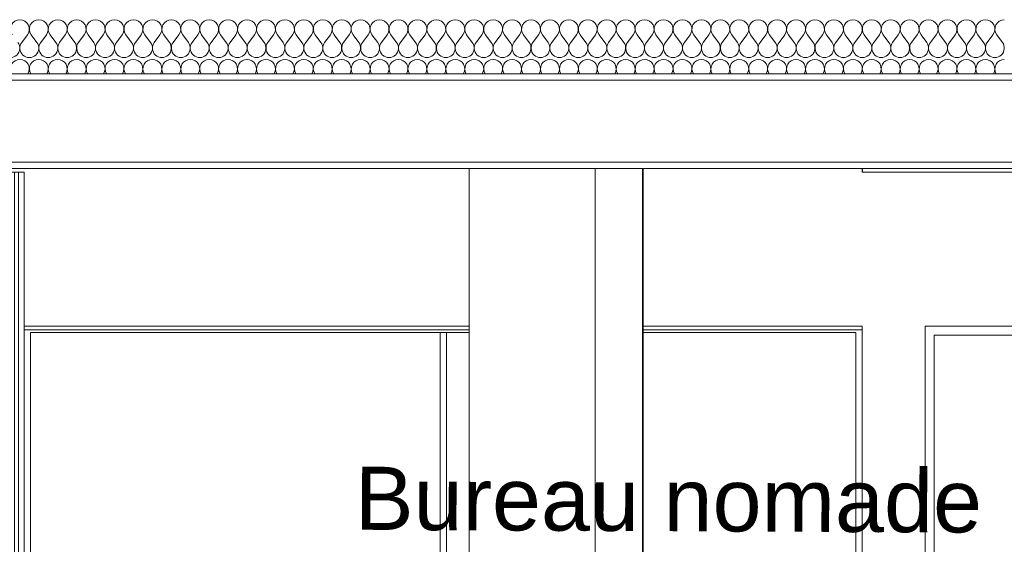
# Model space of a CAD drawing. Header units: millimetres. Extents: x 17009 to 157603, y -19950 to 21829.
# Tile 164 of 208: x 50819 to 53940, y 18238 to 19902. Entities that reach past the tile are written whole.
import ezdxf

# ---------------------------------------------------------------- set-up
doc = ezdxf.new("R2010")
doc.units = ezdxf.units.MM
doc.header["$MEASUREMENT"] = 0
for name, color, linetype in [('01-STR_Dalles toitures.ARCHI', 7, 'Continuous'), ('02-CCO_Montants cloisons démontables.ARCHI', 7, 'Continuous'), ('04-SOE_Cloisons .ARCHI', 7, 'Continuous'), ('04-SOE_Faux Plafond.ARCHI', 7, 'Continuous'), ('05-INF _ ANNOTATIONS.ARCHI', 7, 'Continuous'), ('05-INF _ COTATIONS.ARCHI', 7, 'Continuous'), ('06-REP _ EQUIP MOBI _ Fluides.ARCHI', 7, 'Continuous'), ('Portes Archicad', 7, 'Continuous')]:
    doc.layers.add(name, color=color, linetype=linetype)
doc.styles.add('STYLE_GENERE_1', font='arial.ttf')
doc.dimstyles.new('STYLE_GENERE__1', dxfattribs={"dimtxt": 150, "dimasz": 114, "dimexe": 0.18, "dimexo": 400, "dimgap": 0, "dimtad": 1, "dimlfac": 0.001, "dimzin": 0, "dimdsep": 46, "dimtxsty": 'STYLE_GENERE_1', "dimblk": 'ARROWHEAD_2', "dimblk1": 'ARROWHEAD_2', "dimblk2": 'ARROWHEAD_2', "dimcen": 0.09, "dimclrd": 8, "dimclre": 8, "dimclrt": 8, "dimazin": 0, "dimtfac": 1, "dimtdec": 4, "dimtmove": 0, "dimatfit": 3, "dimfxl": 0, "dimtolj": 1, "dimtzin": 0, "dimarcsym": 0})
doc.dimstyles.new('STYLE_GENERE__2', dxfattribs={"dimtxt": 150, "dimasz": 114, "dimexe": 0.18, "dimexo": 400, "dimgap": 0, "dimtad": 1, "dimlfac": 0.001, "dimzin": 0, "dimdsep": 46, "dimtxsty": 'STYLE_GENERE_1', "dimblk": 'ARROWHEAD_2', "dimblk1": 'ARROWHEAD_2', "dimblk2": 'ARROWHEAD_2', "dimcen": 0.09, "dimclrd": 8, "dimclre": 8, "dimclrt": 8, "dimazin": 0, "dimtfac": 1, "dimtdec": 4, "dimtmove": 2, "dimatfit": 3, "dimfxl": 0, "dimtolj": 1, "dimtzin": 0, "dimarcsym": 0})

# ---------------------------------------------------------------- blocks, each defined once
blk = doc.blocks.new('*X97')
at = {"layer": '01-STR_Dalles toitures.ARCHI', "color": 7, "linetype": 'Continuous', "lineweight": 5}
for p, q in [((50826, 19830), (50844, 19854)), ((50874, 19830), (50856, 19854)), ((50886, 19830), (50904, 19854)), ((50934, 19830), (50916, 19854)), ((50946, 19830), (50964, 19854)), ((50994, 19830), (50976, 19854)), ((51006, 19830), (51024, 19854)), ((51054, 19830), (51036, 19854)), ((51066, 19830), (51084, 19854)), ((51114, 19830), (51096, 19854)), ((51126, 19830), (51144, 19854)), ((51174, 19830), (51156, 19854)), ((51186, 19830), (51204, 19854)), ((51234, 19830), (51216, 19854)), ((51246, 19830), (51264, 19854)), ((51294, 19830), (51276, 19854)), ((51306, 19830), (51324, 19854)), ((51354, 19830), (51336, 19854)), ((51366, 19830), (51384, 19854)), ((51414, 19830), (51396, 19854)), ((51426, 19830), (51444, 19854)), ((51474, 19830), (51456, 19854)), ((51486, 19830), (51504, 19854)), ((51534, 19830), (51516, 19854)), ((51546, 19830), (51564, 19854)), ((51594, 19830), (51576, 19854)), ((51606, 19830), (51624, 19854)), ((51654, 19830), (51636, 19854)), ((51666, 19830), (51684, 19854)), ((51714, 19830), (51696, 19854)), ((51726, 19830), (51744, 19854)), ((51774, 19830), (51756, 19854)), ((51786, 19830), (51804, 19854)), ((51834, 19830), (51816, 19854)), ((51846, 19830), (51864, 19854)), ((51894, 19830), (51876, 19854)), ((51906, 19830), (51924, 19854)), ((51954, 19830), (51936, 19854)), ((51966, 19830), (51984, 19854)), ((52014, 19830), (51996, 19854)), ((52026, 19830), (52044, 19854)), ((52074, 19830), (52056, 19854)), ((52086, 19830), (52104, 19854)), ((52134, 19830), (52116, 19854)), ((52146, 19830), (52164, 19854)), ((52194, 19830), (52176, 19854)), ((52206, 19830), (52224, 19854)), ((52254, 19830), (52236, 19854)), ((52266, 19830), (52284, 19854)), ((52314, 19830), (52296, 19854)), ((52326, 19830), (52344, 19854)), ((52374, 19830), (52356, 19854)), ((52386, 19830), (52404, 19854)), ((52434, 19830), (52416, 19854)), ((52446, 19830), (52464, 19854)), ((52494, 19830), (52476, 19854)), ((52506, 19830), (52524, 19854)), ((52554, 19830), (52536, 19854)), ((52566, 19830), (52584, 19854)), ((52614, 19830), (52596, 19854)), ((52626, 19830), (52644, 19854)), ((52674, 19830), (52656, 19854)), ((52686, 19830), (52704, 19854)), ((52734, 19830), (52716, 19854)), ((52746, 19830), (52764, 19854)), ((52794, 19830), (52776, 19854)), ((52806, 19830), (52824, 19854)), ((52854, 19830), (52836, 19854)), ((52866, 19830), (52884, 19854)), ((52914, 19830), (52896, 19854)), ((52926, 19830), (52944, 19854)), ((52974, 19830), (52956, 19854)), ((52986, 19830), (53004, 19854)), ((53034, 19830), (53016, 19854)), ((53046, 19830), (53064, 19854)), ((53094, 19830), (53076, 19854)), ((53106, 19830), (53124, 19854)), ((53154, 19830), (53136, 19854)), ((53166, 19830), (53184, 19854)), ((53214, 19830), (53196, 19854)), ((53226, 19830), (53244, 19854)), ((53274, 19830), (53256, 19854)), ((53286, 19830), (53304, 19854)), ((53334, 19830), (53316, 19854)), ((53346, 19830), (53364, 19854)), ((53394, 19830), (53376, 19854)), ((53406, 19830), (53424, 19854)), ((53454, 19830), (53436, 19854)), ((53466, 19830), (53484, 19854)), ((53514, 19830), (53496, 19854)), ((53526, 19830), (53544, 19854)), ((53574, 19830), (53556, 19854)), ((53586, 19830), (53604, 19854)), ((53634, 19830), (53616, 19854)), ((53646, 19830), (53664, 19854)), ((53694, 19830), (53676, 19854)), ((53706, 19830), (53724, 19854)), ((53754, 19830), (53736, 19854)), ((53766, 19830), (53784, 19854)), ((53814, 19830), (53796, 19854)), ((53826, 19830), (53844, 19854)), ((53874, 19830), (53856, 19854)), ((53886, 19830), (53904, 19854)), ((53934, 19830), (53916, 19854))]:
    blk.add_line(p, q, dxfattribs=at)
for centre, start, end in [((50820, 19872), 90, 216.8699), ((50820, 19872), 323.1301, 90), ((50880, 19872), 90, 216.8699), ((50880, 19872), 323.1301, 90), ((50940, 19872), 90, 216.8699), ((50940, 19872), 323.1301, 90), ((51000, 19872), 90, 216.8699), ((51000, 19872), 323.1301, 90), ((51060, 19872), 90, 216.8699), ((51060, 19872), 323.1301, 90), ((51120, 19872), 90, 216.8699), ((51120, 19872), 323.1301, 90), ((51180, 19872), 90, 216.8699), ((51180, 19872), 323.1301, 90), ((51240, 19872), 90, 216.8699), ((51240, 19872), 323.1301, 90), ((51300, 19872), 90, 216.8699), ((51300, 19872), 323.1301, 90), ((51360, 19872), 90, 216.8699), ((51360, 19872), 323.1301, 90), ((51420, 19872), 90, 216.8699), ((51420, 19872), 323.1301, 90), ((51480, 19872), 90, 216.8699), ((51480, 19872), 323.1301, 90), ((51540, 19872), 90, 216.8699), ((51540, 19872), 323.1301, 90), ((51600, 19872), 90, 216.8699), ((51600, 19872), 323.1301, 90), ((51660, 19872), 90, 216.8699), ((51660, 19872), 323.1301, 90), ((51720, 19872), 90, 216.8699), ((51720, 19872), 323.1301, 90), ((51780, 19872), 90, 216.8699), ((51780, 19872), 323.1301, 90), ((51840, 19872), 90, 216.8699), ((51840, 19872), 323.1301, 90), ((51900, 19872), 90, 216.8699), ((51900, 19872), 323.1301, 90), ((51960, 19872), 90, 216.8699), ((51960, 19872), 323.1301, 90), ((52020, 19872), 90, 216.8699), ((52020, 19872), 323.1301, 90), ((52080, 19872), 90, 216.8699), ((52080, 19872), 323.1301, 90), ((52140, 19872), 90, 216.8699), ((52140, 19872), 323.1301, 90), ((52200, 19872), 90, 216.8699), ((52200, 19872), 323.1301, 90), ((52260, 19872), 90, 216.8699), ((52260, 19872), 323.1301, 90), ((52320, 19872), 90, 216.8699), ((52320, 19872), 323.1301, 90), ((52380, 19872), 90, 216.8699), ((52380, 19872), 323.1301, 90), ((52440, 19872), 90, 216.8699), ((52440, 19872), 323.1301, 90), ((52500, 19872), 90, 216.8699), ((52500, 19872), 323.1301, 90), ((52560, 19872), 90, 216.8699), ((52560, 19872), 323.1301, 90), ((52620, 19872), 90, 216.8699), ((52620, 19872), 323.1301, 90), ((52680, 19872), 90, 216.8699), ((52680, 19872), 323.1301, 90), ((52740, 19872), 90, 216.8699), ((52740, 19872), 323.1301, 90), ((52800, 19872), 90, 216.8699), ((52800, 19872), 323.1301, 90), ((52860, 19872), 90, 216.8699), ((52860, 19872), 323.1301, 90), ((52920, 19872), 90, 216.8699), ((52920, 19872), 323.1301, 90), ((52980, 19872), 90, 216.8699), ((52980, 19872), 323.1301, 90), ((53040, 19872), 90, 216.8699), ((53040, 19872), 323.1301, 90), ((53100, 19872), 90, 216.8699), ((53100, 19872), 323.1301, 90), ((53160, 19872), 90, 216.8699), ((53160, 19872), 323.1301, 90), ((53220, 19872), 90, 216.8699), ((53220, 19872), 323.1301, 90), ((53280, 19872), 90, 216.8699), ((53280, 19872), 323.1301, 90), ((53340, 19872), 90, 216.8699), ((53340, 19872), 323.1301, 90), ((53400, 19872), 90, 216.8699), ((53400, 19872), 323.1301, 90), ((53460, 19872), 90, 216.8699), ((53460, 19872), 323.1301, 90), ((53520, 19872), 90, 216.8699), ((53520, 19872), 323.1301, 90), ((53580, 19872), 90, 216.8699), ((53580, 19872), 323.1301, 90), ((53640, 19872), 90, 216.8699), ((53640, 19872), 323.1301, 90), ((53700, 19872), 90, 216.8699), ((53700, 19872), 323.1301, 90), ((53760, 19872), 90, 216.8699), ((53760, 19872), 323.1301, 90), ((53820, 19872), 90, 216.8699), ((53820, 19872), 323.1301, 90), ((53880, 19872), 90, 216.8699), ((53880, 19872), 323.1301, 90), ((53940, 19872), 90, 216.8699), ((50790, 19812), 143.1301, 36.8699), ((50850, 19812), 143.1301, 36.8699), ((50910, 19812), 143.1301, 36.8699), ((50970, 19812), 143.1301, 36.8699), ((51030, 19812), 143.1301, 36.8699), ((51090, 19812), 143.1301, 36.8699), ((51150, 19812), 143.1301, 36.8699), ((51210, 19812), 143.1301, 36.8699), ((51270, 19812), 143.1301, 36.8699), ((51330, 19812), 143.1301, 36.8699), ((51390, 19812), 143.1301, 36.8699), ((51450, 19812), 143.1301, 36.8699), ((51510, 19812), 143.1301, 36.8699), ((51570, 19812), 143.1301, 36.8699), ((51630, 19812), 143.1301, 36.8699), ((51690, 19812), 143.1301, 36.8699), ((51750, 19812), 143.1301, 36.8699), ((51810, 19812), 143.1301, 36.8699), ((51870, 19812), 143.1301, 36.8699), ((51930, 19812), 143.1301, 36.8699), ((51990, 19812), 143.1301, 36.8699), ((52050, 19812), 143.1301, 36.8699), ((52110, 19812), 143.1301, 36.8699), ((52170, 19812), 143.1301, 36.8699), ((52230, 19812), 143.1301, 36.8699), ((52290, 19812), 143.1301, 36.8699), ((52350, 19812), 143.1301, 36.8699), ((52410, 19812), 143.1301, 36.8699), ((52470, 19812), 143.1301, 36.8699), ((52530, 19812), 143.1301, 36.8699), ((52590, 19812), 143.1301, 36.8699), ((52650, 19812), 143.1301, 36.8699), ((52710, 19812), 143.1301, 36.8699), ((52770, 19812), 143.1301, 36.8699), ((52830, 19812), 143.1301, 36.8699), ((52890, 19812), 143.1301, 36.8699), ((52950, 19812), 143.1301, 36.8699), ((53010, 19812), 143.1301, 36.8699), ((53070, 19812), 143.1301, 36.8699), ((53130, 19812), 143.1301, 36.8699), ((53190, 19812), 143.1301, 36.8699), ((53250, 19812), 143.1301, 36.8699), ((53310, 19812), 143.1301, 36.8699), ((53370, 19812), 143.1301, 36.8699), ((53430, 19812), 143.1301, 36.8699), ((53490, 19812), 143.1301, 36.8699), ((53550, 19812), 143.1301, 36.8699), ((53610, 19812), 143.1301, 36.8699), ((53670, 19812), 143.1301, 36.8699), ((53730, 19812), 143.1301, 36.8699), ((53790, 19812), 143.1301, 36.8699), ((53850, 19812), 143.1301, 36.8699), ((53910, 19812), 143.1301, 36.8699), ((50820, 19746), 90, 212.231), ((50820, 19746), 327.769, 90), ((50880, 19746), 90, 212.231), ((50880, 19746), 327.769, 90), ((50940, 19746), 90, 212.231), ((50940, 19746), 327.769, 90), ((51000, 19746), 90, 212.231), ((51000, 19746), 327.769, 90), ((51060, 19746), 90, 212.231), ((51060, 19746), 327.769, 90), ((51120, 19746), 90, 212.231), ((51120, 19746), 327.769, 90), ((51180, 19746), 90, 212.231), ((51180, 19746), 327.769, 90), ((51240, 19746), 90, 212.231), ((51240, 19746), 327.769, 90), ((51300, 19746), 90, 212.231), ((51300, 19746), 327.769, 90), ((51360, 19746), 90, 212.231), ((51360, 19746), 327.769, 90), ((51420, 19746), 90, 212.231), ((51420, 19746), 327.769, 90), ((51480, 19746), 90, 212.231), ((51480, 19746), 327.769, 90), ((51540, 19746), 90, 212.231), ((51540, 19746), 327.769, 90), ((51600, 19746), 90, 212.231), ((51600, 19746), 327.769, 90), ((51660, 19746), 90, 212.231), ((51660, 19746), 327.769, 90), ((51720, 19746), 90, 212.231), ((51720, 19746), 327.769, 90), ((51780, 19746), 90, 212.231), ((51780, 19746), 327.769, 90), ((51840, 19746), 90, 212.231), ((51840, 19746), 327.769, 90), ((51900, 19746), 90, 212.231), ((51900, 19746), 327.769, 90), ((51960, 19746), 90, 212.231), ((51960, 19746), 327.769, 90), ((52020, 19746), 90, 212.231), ((52020, 19746), 327.769, 90), ((52080, 19746), 90, 212.231), ((52080, 19746), 327.769, 90), ((52140, 19746), 90, 212.231), ((52140, 19746), 327.769, 90), ((52200, 19746), 90, 212.231), ((52200, 19746), 327.769, 90), ((52260, 19746), 90, 212.231), ((52260, 19746), 327.769, 90), ((52320, 19746), 90, 212.231), ((52320, 19746), 327.769, 90), ((52380, 19746), 90, 212.231), ((52380, 19746), 327.769, 90), ((52440, 19746), 90, 212.231), ((52440, 19746), 327.769, 90), ((52500, 19746), 90, 212.231), ((52500, 19746), 327.769, 90), ((52560, 19746), 90, 212.231), ((52560, 19746), 327.769, 90), ((52620, 19746), 90, 212.231), ((52620, 19746), 327.769, 90), ((52680, 19746), 90, 212.231), ((52680, 19746), 327.769, 90), ((52740, 19746), 90, 212.231), ((52740, 19746), 327.769, 90), ((52800, 19746), 90, 212.231), ((52800, 19746), 327.769, 90), ((52860, 19746), 90, 212.231), ((52860, 19746), 327.769, 90), ((52920, 19746), 90, 212.231), ((52920, 19746), 327.769, 90), ((52980, 19746), 90, 212.231), ((52980, 19746), 327.769, 90), ((53040, 19746), 90, 212.231), ((53040, 19746), 327.769, 90), ((53100, 19746), 90, 212.231), ((53100, 19746), 327.769, 90), ((53160, 19746), 90, 212.231), ((53160, 19746), 327.769, 90), ((53220, 19746), 90, 212.231), ((53220, 19746), 327.769, 90), ((53280, 19746), 90, 212.231), ((53280, 19746), 327.769, 90), ((53340, 19746), 90, 212.231), ((53340, 19746), 327.769, 90), ((53400, 19746), 90, 212.231), ((53400, 19746), 327.769, 90), ((53460, 19746), 90, 212.231), ((53460, 19746), 327.769, 90), ((53520, 19746), 90, 212.231), ((53520, 19746), 327.769, 90), ((53580, 19746), 90, 212.231), ((53580, 19746), 327.769, 90), ((53640, 19746), 90, 212.231), ((53640, 19746), 327.769, 90), ((53700, 19746), 90, 212.231), ((53700, 19746), 327.769, 90), ((53760, 19746), 90, 212.231), ((53760, 19746), 327.769, 90), ((53820, 19746), 90, 212.231), ((53820, 19746), 327.769, 90), ((53880, 19746), 90, 212.231), ((53880, 19746), 327.769, 90), ((53940, 19746), 90, 212.231)]:
    blk.add_arc(centre, 30, start, end, dxfattribs=at)
blk = doc.blocks.new('Élément de coupe_77_1')
at = {"layer": '01-STR_Dalles toitures.ARCHI', "color": 7, "linetype": 'Continuous', "lineweight": 5}
blk.add_line((61918.1, 19710), (47432.9, 19710), dxfattribs=at)
at = {"layer": '01-STR_Dalles toitures.ARCHI', "color": 7, "linetype": 'Continuous', "lineweight": 5, "flags": 128}
blk.add_lwpolyline([(75716, 19730), (75340.8, 19730), (62016.1, 19730), (61918.1, 19730), (47432.9, 19730)], dxfattribs=at)
at = {"layer": '01-STR_Dalles toitures.ARCHI', "lineweight": 0}
blk.add_blockref('*X97', (0, 0), dxfattribs=at)
blk = doc.blocks.new('Élément de coupe_280_1')
at = {"layer": '04-SOE_Cloisons .ARCHI', "color": 7, "linetype": 'Continuous', "lineweight": 5}
for p, q in [((50740.7, 19419), (50740.7, 16819)), ((50753.7, 19419), (50740.7, 19419)), ((50753.7, 19419), (50753.7, 16819)), ((50802.7, 19419), (50753.7, 19419)), ((50802.7, 19419), (50802.7, 16819)), ((50815.7, 19419), (50802.7, 19419)), ((50815.7, 19419), (50834, 19419)), ((50815.7, 19419), (50815.7, 16819)), ((50753.7, 16819), (50740.7, 16819)), ((50802.7, 16819), (50753.7, 16819)), ((50815.7, 16819), (50802.7, 16819)), ((50815.7, 16819), (50834, 16819))]:
    blk.add_line(p, q, dxfattribs=at)
blk = doc.blocks.new('Élément de coupe_405_1')
at = {"layer": '04-SOE_Cloisons .ARCHI', "color": 7, "linetype": 'Continuous', "lineweight": 5}
for p, q in [((52243.7, 19430), (52243.7, 17580)), ((52243.7, 17555), (52243.7, 17521.1)), ((52243.7, 17497.1), (52243.7, 17352.3)), ((52243.7, 17328.3), (52243.7, 17243.7)), ((52243.7, 16910), (52243.7, 16819)), ((52243.7, 16819), (52633.7, 16819))]:
    blk.add_line(p, q, dxfattribs=at)
blk = doc.blocks.new('Élément de coupe_485_1')
at = {"layer": '04-SOE_Faux Plafond.ARCHI', "color": 7, "linetype": 'Continuous', "lineweight": 5}
for p, q in [((61918.1, 19450), (47432.9, 19450)), ((58198.6, 19430), (47432.9, 19430))]:
    blk.add_line(p, q, dxfattribs=at)
blk = doc.blocks.new('Élément de coupe_740_1')
at = {"layer": '02-CCO_Montants cloisons démontables.ARCHI', "color": 7, "linetype": 'Continuous', "lineweight": 5}
for p, q in [((50834, 18930), (52161.8, 18930)), ((50853.9, 18910), (52151.8, 18910))]:
    blk.add_line(p, q, dxfattribs=at)
blk = doc.blocks.new('Élément de coupe_817_1')
at = {"layer": '06-REP _ EQUIP MOBI _ Fluides.ARCHI', "color": 7, "linetype": 'Continuous', "lineweight": 5}
for p, q in [((52643.7, 17580), (52643.7, 19430)), ((52793.7, 17580), (52793.7, 19430)), ((52795.6, 17580), (52795.6, 19430))]:
    blk.add_line(p, q, dxfattribs=at)
blk = doc.blocks.new('Élément de coupe_818_1')
at = {"layer": '02-CCO_Montants cloisons démontables.ARCHI', "color": 7, "linetype": 'Continuous', "lineweight": 5}
for p, q in [((50833.9, 16830), (50833.9, 18930)), ((50853.9, 16850), (50853.9, 18910))]:
    blk.add_line(p, q, dxfattribs=at)
blk = doc.blocks.new('Élément de coupe_950_1')
at = {"layer": '04-SOE_Cloisons .ARCHI', "color": 7, "linetype": 'Continuous', "lineweight": 5}
for p, q in [((50758.9, 19430), (50758.9, 19419)), ((50834, 19419), (50834, 18919)), ((53489.7, 19430), (53489.7, 19419)), ((53490.2, 19419), (53490.2, 19430)), ((50834, 18919), (52243.7, 18919)), ((50834, 18919), (50834, 16819)), ((52795.6, 18919), (53489.7, 18919)), ((50834, 16819), (52243.7, 16819)), ((52649.5, 16819), (53489.7, 16819))]:
    blk.add_line(p, q, dxfattribs=at)
blk = doc.blocks.new('Élément de coupe_952_1')
at = {"layer": 'Portes Archicad', "color": 7, "linetype": 'Continuous', "lineweight": 5}
for p, q in [((53689.7, 18930), (53689.7, 18890)), ((54671.9, 18930), (53689.7, 18930)), ((53689.7, 18890), (53689.7, 16830)), ((53717.7, 16830), (53717.7, 18902)), ((53717.7, 18902), (54661.6, 18902)), ((54661.6, 18902), (54607.8, 18842.9)), ((54661.6, 18902), (54661.6, 16830)), ((54574.1, 18805.9), (54520.2, 18746.8)), ((54486.5, 18709.8), (54432.7, 18650.7)), ((54399, 18613.7), (54345.1, 18554.6)), ((54311.4, 18517.6), (54257.5, 18458.5)), ((54223.9, 18421.5), (54170, 18362.4)), ((54136.3, 18325.5), (54082.4, 18266.3)), ((54048.8, 18229.4), (53994.9, 18170.2)), ((53961.2, 18133.3), (53907.3, 18074.1)), ((53873.6, 18037.2), (53819.8, 17978)), ((53771.6, 17925.1), (53717.7, 17866)), ((53786.1, 17941.1), (53771.6, 17925.1)), ((53742.8, 17838.4), (53717.7, 17866)), ((53754.1, 17853.4), (53744.2, 17843.5)), ((53767.6, 17857), (53754.1, 17853.4)), ((53784.1, 17857), (53759.5, 17842.7)), ((53778.9, 17854), (53767.6, 17857)), ((53778.9, 17854), (53767.7, 17857)), ((53870.4, 17857), (53784.1, 17857)), ((53876.2, 17855.4), (53870.4, 17857)), ((53880.8, 17850.8), (53876.2, 17855.4)), ((53882.5, 17844.5), (53880.8, 17850.8)), ((53744.2, 17843.5), (53740.6, 17830)), ((53740.6, 17830), (53744.2, 17816.5)), ((53754.3, 17837.7), (53752.3, 17830.2)), ((53752.3, 17830.2), (53754.1, 17822.8)), ((53754.1, 17822.8), (53759.4, 17817.2)), ((53759.5, 17842.7), (53754.3, 17837.7)), ((53761.5, 17838.1), (53757.8, 17833.1)), ((53757.8, 17833.1), (53757.8, 17826.9)), ((53757.8, 17826.9), (53761.5, 17821.9)), ((53767.3, 17840), (53761.5, 17838.1)), ((53761.5, 17821.9), (53767.3, 17820)), ((53773.2, 17838.1), (53767.3, 17840)), ((53767.3, 17820), (53773.2, 17821.9)), ((53776.9, 17833.1), (53773.2, 17838.1)), ((53776.9, 17833.1), (53773.2, 17838.1)), ((53773.2, 17838.1), (53773.2, 17838.1)), ((53773.2, 17838.1), (53773.2, 17838.1)), ((53773.2, 17821.9), (53776.9, 17826.9)), ((53773.2, 17821.9), (53776.9, 17826.9)), ((53773.2, 17821.9), (53773.2, 17821.9)), ((53773.2, 17821.9), (53773.2, 17821.9)), ((53774.3, 17816.5), (53780, 17821.7)), ((53775.1, 17817), (53777.6, 17819.5)), ((53776.9, 17826.9), (53776.9, 17833.1)), ((53776.9, 17826.9), (53776.9, 17833.1)), ((53780, 17821.7), (53781.7, 17826.7)), ((53780.2, 17822.1), (53780.6, 17822.5)), ((53780.6, 17822.5), (53781.7, 17826.7)), ((53781.7, 17826.7), (53790.8, 17832)), ((53790.8, 17832), (53870.4, 17832)), ((53791, 17816.5), (53794.6, 17830)), ((53791.1, 17816.5), (53794.7, 17830)), ((53794.6, 17830), (53794.1, 17832)), ((53794.7, 17830), (53794.1, 17832)), ((53870.4, 17832), (53876.2, 17833.6)), ((53876.2, 17833.6), (53880.8, 17838.2)), ((53880.8, 17838.2), (53882.5, 17844.5)), ((53744.2, 17816.5), (53754.1, 17806.6)), ((53754.1, 17806.6), (53767.6, 17803)), ((53759.4, 17817.2), (53766.8, 17814.9)), ((53766.8, 17814.9), (53774.3, 17816.5)), ((53767.5, 17815), (53767.6, 17815)), ((53767.6, 17815), (53769, 17815.4)), ((53767.6, 17815), (53767.6, 17815)), ((53767.6, 17803), (53781.1, 17806.6)), ((53767.7, 17803), (53781.2, 17806.6)), ((53786.1, 17790.9), (53773.6, 17804.6)), ((53774.7, 17816.9), (53775.1, 17817)), ((53781.1, 17806.6), (53791, 17816.5)), ((53781.2, 17806.6), (53791.1, 17816.5)), ((53767.6, 17757), (53754.1, 17753.4)), ((53781.1, 17753.4), (53767.6, 17757)), ((53781.2, 17753.4), (53767.7, 17757)), ((53744.2, 17743.5), (53740.6, 17730)), ((53740.6, 17730), (53744.2, 17716.5)), ((53754.1, 17753.4), (53744.2, 17743.5)), ((53760.9, 17741.6), (53760.1, 17739.7)), ((53760.1, 17739.7), (53762.6, 17734.4)), ((53762.2, 17745.1), (53760.9, 17741.6)), ((53767.6, 17747.4), (53762.2, 17745.1)), ((53762.6, 17734.4), (53762.6, 17732.9)), ((53762.6, 17732.9), (53762.6, 17730)), ((53762.6, 17730), (53762.6, 17727.1)), ((53762.6, 17727.1), (53762.6, 17721.3)), ((53767.6, 17747.4), (53767.6, 17747.4)), ((53773, 17745.1), (53767.6, 17747.4)), ((53772.6, 17732.9), (53772.6, 17734.4)), ((53772.6, 17732.9), (53772.6, 17730)), ((53772.6, 17730), (53772.6, 17727.1)), ((53772.6, 17727.1), (53772.6, 17721.3)), ((53774.3, 17741.6), (53773, 17745.1)), ((53775.1, 17739.7), (53774.3, 17741.6)), ((53791, 17743.5), (53781.1, 17753.4)), ((53791.1, 17743.5), (53781.2, 17753.4)), ((53794.6, 17730), (53791, 17743.5)), ((53791, 17716.5), (53794.6, 17730)), ((53794.7, 17730), (53791.1, 17743.5)), ((53791.1, 17716.5), (53794.7, 17730)), ((53873.6, 17694.8), (53819.8, 17754)), ((53744.2, 17716.5), (53754.1, 17706.6)), ((53754.1, 17706.6), (53767.6, 17703)), ((53762.6, 17721.3), (53762.6, 17717.5)), ((53762.6, 17717.5), (53764.1, 17714)), ((53764.1, 17714), (53767.6, 17712.5)), ((53767.6, 17712.5), (53771.1, 17714)), ((53767.6, 17712.5), (53767.6, 17712.5)), ((53767.6, 17703), (53781.1, 17706.6)), ((53767.7, 17703), (53781.2, 17706.6)), ((53771.1, 17714), (53772.6, 17717.5)), ((53772.6, 17721.3), (53772.6, 17717.5)), ((53781.1, 17706.6), (53791, 17716.5)), ((53781.2, 17706.6), (53791.1, 17716.5)), ((53961.2, 17598.7), (53907.3, 17657.9)), ((54048.8, 17502.6), (53994.9, 17561.8)), ((54136.3, 17406.5), (54082.4, 17465.7)), ((54223.9, 17310.5), (54170, 17369.6)), ((54311.4, 17214.4), (54257.5, 17273.5)), ((54399, 17118.3), (54345.1, 17177.4)), ((54486.5, 17022.2), (54432.7, 17081.3)), ((54574.1, 16926.1), (54520.2, 16985.2)), ((54661.6, 16830), (54607.8, 16889.1)), ((53689.7, 16830), (53717.7, 16830)), ((54661.6, 16830), (53717.7, 16830)), ((54661.6, 16830), (54671.9, 16830))]:
    blk.add_line(p, q, dxfattribs=at)
blk = doc.blocks.new('Élément de coupe_953_1')
at = {"layer": '04-SOE_Cloisons .ARCHI', "color": 7, "linetype": 'Continuous', "lineweight": 5}
for p, q in [((53489.7, 19419), (54671.9, 19419)), ((54765, 19419), (55996.4, 19419)), ((53489.7, 18919), (53489.7, 16819)), ((53489.7, 16819), (54671.9, 16819)), ((54765, 16819), (55996.4, 16819))]:
    blk.add_line(p, q, dxfattribs=at)
blk = doc.blocks.new('Élément de coupe_994_1')
at = {"layer": '02-CCO_Montants cloisons démontables.ARCHI', "color": 7, "linetype": 'Continuous', "lineweight": 5}
for p, q in [((52161.8, 18930), (52243.7, 18930)), ((52795.6, 18930), (53489.7, 18930)), ((52161.8, 18910), (52243.7, 18910)), ((52795.6, 18910), (53469.7, 18910))]:
    blk.add_line(p, q, dxfattribs=at)
blk = doc.blocks.new('Élément de coupe_995_1')
at = {"layer": '02-CCO_Montants cloisons démontables.ARCHI', "color": 7, "linetype": 'Continuous', "lineweight": 5}
for p, q in [((53489.7, 18919), (53489.7, 18930)), ((53469.7, 16850), (53469.7, 18910))]:
    blk.add_line(p, q, dxfattribs=at)
blk = doc.blocks.new('Élément de coupe_1012_1')
at = {"layer": '02-CCO_Montants cloisons démontables.ARCHI', "color": 7, "linetype": 'Continuous', "lineweight": 5}
for p, q in [((52151.8, 17231.9), (52151.8, 18910)), ((52161.8, 18910), (52151.8, 18910)), ((52171.8, 17234.9), (52171.8, 18910)), ((52151.8, 16953.2), (52151.8, 17155)), ((52171.8, 16956.7), (52171.8, 17105)), ((52151.8, 16850), (52151.8, 16913.1)), ((52151.8, 16850), (52160.2, 16850))]:
    blk.add_line(p, q, dxfattribs=at)
blk = doc.blocks.new('*D1241')
at = {"layer": '05-INF _ COTATIONS.ARCHI', "color": 8, "linetype": 'Continuous', "lineweight": 5}
for p, q in [((31709.6, 19666.7), (31559.6, 19753.3)), ((31634.6, 19710), (31634.6, 19783.3)), ((32034.6, 19710), (31522.1, 19710)), ((31634.6, 16818.6), (31634.6, 19710)), ((31559.6, 16861.9), (31709.6, 16775.3)), ((32034.6, 16818.6), (31522.1, 16818.6)), ((31634.6, 16745.2), (31634.6, 16818.6))]:
    blk.add_line(p, q, dxfattribs=at)
at = {"layer": '05-INF _ COTATIONS.ARCHI', "color": 8, "lineweight": 5, "insert": (31604.6, 18064.1), "char_height": 150, "attachment_point": 7, "rotation": 90, "style": 'STYLE_GENERE_1'}
blk.add_mtext('\\A1;{\\pql;\\fArial|b0|i0|c0|p0;\\W1.000000;2,89}', dxfattribs=at)
blk = doc.blocks.new('ARROWHEAD_2')
at = {"color": 0, "linetype": 'Continuous', "lineweight": 0}
for p, q in [((-0.378, -0.655), (0.378, 0.655)), ((0, 0), (-1, 0))]:
    blk.add_line(p, q, dxfattribs=at)
blk = doc.blocks.new('*D1242')
at = {"layer": '05-INF _ COTATIONS.ARCHI', "color": 8, "linetype": 'Continuous', "lineweight": 5}
for p, q in [((33194.8, 19386.7), (33044.8, 19473.3)), ((33119.8, 19430), (33119.8, 19503.3)), ((33519.8, 19430), (33007.3, 19430)), ((33119.8, 16818.6), (33119.8, 19430)), ((33044.8, 16861.9), (33194.8, 16775.3)), ((33232.3, 16818.6), (32719.8, 16818.6)), ((33119.8, 16745.2), (33119.8, 16818.6))]:
    blk.add_line(p, q, dxfattribs=at)
at = {"layer": '05-INF _ COTATIONS.ARCHI', "color": 8, "lineweight": 5, "insert": (33089.8, 17924.1), "char_height": 150, "attachment_point": 7, "rotation": 90, "style": 'STYLE_GENERE_1'}
blk.add_mtext('\\A1;{\\pql;\\fArial|b0|i0|c0|p0;\\W1.000000;2,61}', dxfattribs=at)
blk = doc.blocks.new('*D1248')
at = {"layer": '05-INF _ COTATIONS.ARCHI', "color": 8, "linetype": 'Continuous', "lineweight": 5}
for p, q in [((74349.4, 19386.7), (74199.4, 19473.3)), ((74274.4, 19430), (74274.4, 19503.3)), ((74674.4, 19430), (74161.9, 19430)), ((74274.4, 16830), (74274.4, 19430)), ((74199.4, 16873.3), (74349.4, 16786.7)), ((74386.9, 16830), (73874.4, 16830)), ((74274.4, 16756.7), (74274.4, 16830))]:
    blk.add_line(p, q, dxfattribs=at)
at = {"layer": '05-INF _ COTATIONS.ARCHI', "color": 8, "lineweight": 5, "insert": (74245.8, 17414.7), "char_height": 150, "attachment_point": 7, "rotation": 90, "style": 'STYLE_GENERE_1'}
blk.add_mtext('\\A1;{\\pql;\\fArial|b0|i0|c0|p0;\\W1.000000;2,60}', dxfattribs=at)
blk = doc.blocks.new('*D1254')
at = {"layer": '05-INF _ COTATIONS.ARCHI', "color": 8, "linetype": 'Continuous', "lineweight": 5}
for p, q in [((75633.9, 19666.7), (75483.9, 19753.3)), ((75558.9, 19710), (75558.9, 19783.3)), ((75671.4, 19710), (75158.9, 19710)), ((75558.9, 16830), (75558.9, 19710)), ((75483.9, 16873.3), (75633.9, 16786.7)), ((75958.9, 16830), (75446.4, 16830)), ((75558.9, 16756.7), (75558.9, 16830))]:
    blk.add_line(p, q, dxfattribs=at)
at = {"layer": '05-INF _ COTATIONS.ARCHI', "color": 8, "lineweight": 5, "insert": (75528.9, 18069.8), "char_height": 150, "attachment_point": 7, "rotation": 90, "style": 'STYLE_GENERE_1'}
blk.add_mtext('\\A1;{\\pql;\\fArial|b0|i0|c0|p0;\\W1.000000;2,88}', dxfattribs=at)

msp = doc.modelspace()

# ---------------------------------------------------------------- block references
at = {"layer": '01-STR_Dalles toitures.ARCHI', "lineweight": 0}
msp.add_blockref('Élément de coupe_77_1', (0, 0), dxfattribs=at)
at = {"layer": '02-CCO_Montants cloisons démontables.ARCHI', "lineweight": 0}
for name in ['Élément de coupe_818_1', 'Élément de coupe_740_1', 'Élément de coupe_994_1', 'Élément de coupe_995_1', 'Élément de coupe_1012_1']:
    msp.add_blockref(name, (0, 0), dxfattribs=at)
at = {"layer": '04-SOE_Cloisons .ARCHI', "lineweight": 0}
for name in ['Élément de coupe_280_1', 'Élément de coupe_950_1', 'Élément de coupe_405_1', 'Élément de coupe_953_1']:
    msp.add_blockref(name, (0, 0), dxfattribs=at)
at = {"layer": '04-SOE_Faux Plafond.ARCHI', "lineweight": 0}
msp.add_blockref('Élément de coupe_485_1', (0, 0), dxfattribs=at)
at = {"layer": '06-REP _ EQUIP MOBI _ Fluides.ARCHI', "lineweight": 0}
msp.add_blockref('Élément de coupe_817_1', (0, 0), dxfattribs=at)
at = {"layer": 'Portes Archicad', "lineweight": 0}
msp.add_blockref('Élément de coupe_952_1', (0, 0), dxfattribs=at)

# ---------------------------------------------------------------- texts
at = {"layer": '05-INF _ ANNOTATIONS.ARCHI', "color": 7, "linetype": 'Continuous', "lineweight": 5, "insert": (51881.584, 18383.223), "char_height": 200, "attachment_point": 4, "rotation": 359.745113, "style": 'STYLE_GENERE_1'}
msp.add_mtext('\\A1;{\\pql;\\fArial|b0|i0|c0|p0;\\W1.000000;Bureau nomade}', dxfattribs=at)

# ---------------------------------------------------------------- dimensions: what is measured, and where the dimension line sits
at = {"layer": '05-INF _ COTATIONS.ARCHI', "color": 8, "linetype": 'Continuous', "lineweight": 5}
for base, p1, p2, dimstyle, picture, middle in [((31634.589, 19710), (31637.004, 16818.6), (53074.251, 19710), 'STYLE_GENERE__1', '*D1241', (31529.589, 18258.297)), ((75558.857, 19710), (75601.137, 16830), (53074.251, 19710), 'STYLE_GENERE__1', '*D1254', (75453.857, 18263.997)), ((33119.844, 19430), (33113.307, 16818.6), (53548.907, 19430), 'STYLE_GENERE__1', '*D1242', (33014.844, 18118.297)), ((74274.392, 19430), (52616.345, 16830), (74475.657, 19430), 'STYLE_GENERE__2', '*D1248', (74170.821, 17608.857))]:
    dim = msp.add_linear_dim(base=base, p1=p1, p2=p2, angle=90, dimstyle=dimstyle, dxfattribs=at)
    dim.commit()
    dim.dimension.update_dxf_attribs({"geometry": picture, "text_midpoint": middle, "dimtype": 160, "text_rotation": 90})

doc.saveas('drawing.dxf')
